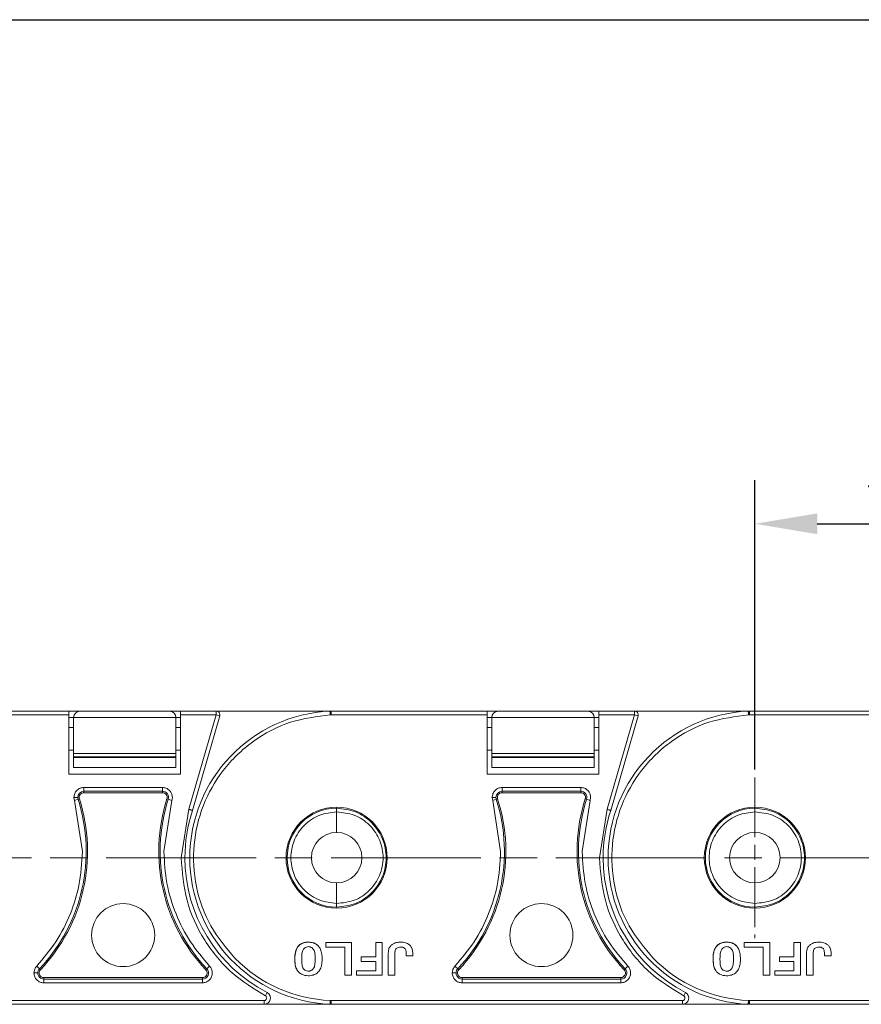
# Model space of a CAD drawing. Header units: millimetres. Extents: x 2978 to 3606, y -417 to 23.
# Tile 15 of 28: x 3407 to 3474, y -225 to -146. Entities that reach past the tile are written whole.
import ezdxf

# ---------------------------------------------------------------- set-up
doc = ezdxf.new("R2010")
doc.units = ezdxf.units.MM
doc.linetypes.add('ACAD_ISO08W100', pattern=[36, 24, -3, 6, -3])
doc.linetypes.add('CENTER', pattern=[0.6, 0.375, -0.075, 0.075, -0.075])
doc.layers.add('中心线', color=1, linetype='CENTER', lineweight=25)
doc.styles.get("Standard").update_dxf_attribs({"font": '仿宋_GB2312.ttf', "width": 0.8})
doc.dimstyles.new('副本 ISO-25.1', dxfattribs={"dimtxt": 6, "dimasz": 5, "dimexe": 3.5, "dimexo": 0.625, "dimgap": 1.5, "dimtad": 1, "dimdsep": 46, "dimtxsty": 'Standard', "dimcen": 2.5, "dimadec": 0, "dimazin": 0, "dimtfac": 1, "dimtmove": 0, "dimatfit": 3, "dimfxl": 0, "dimarcsym": 0})

# ---------------------------------------------------------------- blocks, each defined once
blk = doc.blocks.new('*D205')
at = {"color": 0, "lineweight": -2}
for p, q in [((3306.328, -146.197), (3579.479, -146.197)), ((3575.979, -151.197), (3575.979, -220.021)), ((3532.675, -225.021), (3579.479, -225.021))]:
    blk.add_line(p, q, dxfattribs=at)
at = {"color": 0, "lineweight": 9}
for points in [[(3575.145, -151.197), (3576.812, -151.197), (3575.979, -146.197)], [(3575.145, -220.021), (3576.812, -220.021), (3575.979, -225.021)]]:
    blk.add_solid(points, dxfattribs=at)
at = {"layer": 'Defpoints', "color": 0, "lineweight": 9}
for p in [(3305.703, -146.197), (3532.05, -225.021), (3575.979, -225.021)]:
    blk.add_point(p, dxfattribs=at)
at = {"color": 0, "lineweight": 9, "insert": (3571.479, -185.609), "char_height": 6, "attachment_point": 5, "rotation": 90}
blk.add_mtext('2R+23.5', dxfattribs=at)
blk = doc.blocks.new('*D208')
at = {"color": 0, "lineweight": -2}
for p, q in [((3465.552, -206.293), (3465.552, -183.096)), ((3499.052, -206.293), (3499.052, -183.096)), ((3470.552, -186.596), (3494.052, -186.596))]:
    blk.add_line(p, q, dxfattribs=at)
at = {"color": 0, "lineweight": 9}
for points in [[(3470.552, -185.763), (3470.552, -187.429), (3465.552, -186.596)], [(3494.052, -185.763), (3494.052, -187.429), (3499.052, -186.596)]]:
    blk.add_solid(points, dxfattribs=at)
at = {"layer": 'Defpoints', "color": 0, "lineweight": 9}
for p in [(3499.052, -186.596), (3465.552, -206.918), (3499.052, -206.918)]:
    blk.add_point(p, dxfattribs=at)
at = {"color": 0, "lineweight": 9, "insert": (3482.302, -182.096), "char_height": 6, "attachment_point": 5}
blk.add_mtext('33.5', dxfattribs=at)

msp = doc.modelspace()

# ---------------------------------------------------------------- linework, layer by layer
at = {"color": 7, "linetype": 'Continuous', "lineweight": 15}
for p, q in [((3410.61, -201.609), (3398.106, -201.609)), ((3410.61, -201.912), (3398.108, -201.912)), ((3410.61, -201.912), (3410.61, -201.609)), ((3411.48, -201.627), (3410.61, -201.627)), ((3410.61, -206.661), (3410.61, -201.912)), ((3418.68, -201.627), (3411.48, -201.627)), ((3419.551, -201.627), (3418.68, -201.627)), ((3422.402, -201.609), (3419.551, -201.609)), ((3419.551, -201.609), (3419.551, -201.912)), ((3419.551, -201.912), (3419.551, -206.661)), ((3422.402, -201.912), (3419.551, -201.912)), ((3420.216, -209.482), (3422.402, -201.912)), ((3420.506, -209.571), (3422.693, -201.996)), ((3422.402, -201.912), (3422.402, -201.609)), ((3431.606, -201.609), (3422.402, -201.609)), ((3422.693, -201.996), (3422.402, -201.912)), ((3431.521, -201.613), (3431.606, -201.609)), ((3431.608, -201.912), (3431.534, -201.912)), ((3444.11, -201.609), (3431.606, -201.609)), ((3431.608, -201.912), (3431.608, -201.63)), ((3444.11, -201.912), (3431.608, -201.912)), ((3444.11, -201.912), (3444.11, -201.609)), ((3444.98, -201.627), (3444.11, -201.627)), ((3444.11, -206.661), (3444.11, -201.912)), ((3452.18, -201.627), (3444.98, -201.627)), ((3453.051, -201.627), (3452.18, -201.627)), ((3455.902, -201.609), (3453.051, -201.609)), ((3453.051, -201.609), (3453.051, -201.912)), ((3453.051, -201.912), (3453.051, -206.661)), ((3455.902, -201.912), (3453.051, -201.912)), ((3453.716, -209.482), (3455.902, -201.912)), ((3454.006, -209.571), (3456.193, -201.996)), ((3455.902, -201.912), (3455.902, -201.609)), ((3465.106, -201.609), (3455.902, -201.609)), ((3456.193, -201.996), (3455.902, -201.912)), ((3465.021, -201.613), (3465.106, -201.609)), ((3465.108, -201.912), (3465.034, -201.912)), ((3477.61, -201.609), (3465.106, -201.609)), ((3465.108, -201.912), (3465.108, -201.63)), ((3477.61, -201.912), (3465.108, -201.912)), ((3410.61, -202.127), (3410.98, -202.127)), ((3410.98, -202.127), (3419.18, -202.127)), ((3410.98, -205.015), (3410.98, -202.127)), ((3419.18, -202.127), (3419.18, -205.015)), ((3419.18, -202.127), (3419.551, -202.127)), ((3444.11, -202.127), (3444.48, -202.127)), ((3444.48, -202.127), (3452.68, -202.127)), ((3444.48, -205.015), (3444.48, -202.127)), ((3452.68, -202.127), (3452.68, -205.015)), ((3452.68, -202.127), (3453.051, -202.127)), ((3410.98, -202.922), (3410.61, -202.922)), ((3419.551, -202.922), (3419.18, -202.922)), ((3444.48, -202.922), (3444.11, -202.922)), ((3453.051, -202.922), (3452.68, -202.922)), ((3410.61, -204.741), (3410.98, -204.741)), ((3419.18, -205.015), (3410.98, -205.015)), ((3410.98, -205.015), (3410.98, -205.265)), ((3419.18, -204.741), (3419.551, -204.741)), ((3419.18, -205.015), (3419.18, -205.265)), ((3444.11, -204.741), (3444.48, -204.741)), ((3452.68, -205.015), (3444.48, -205.015)), ((3444.48, -205.015), (3444.48, -205.265)), ((3452.68, -204.741), (3453.051, -204.741)), ((3452.68, -205.015), (3452.68, -205.265)), ((3410.98, -205.265), (3419.18, -205.265)), ((3410.98, -205.328), (3410.98, -205.265)), ((3419.18, -205.328), (3410.98, -205.328)), ((3410.98, -205.328), (3410.98, -206.127)), ((3419.18, -205.265), (3419.18, -205.328)), ((3419.18, -206.127), (3419.18, -205.328)), ((3444.48, -205.265), (3452.68, -205.265)), ((3444.48, -205.328), (3444.48, -205.265)), ((3452.68, -205.328), (3444.48, -205.328)), ((3444.48, -205.328), (3444.48, -206.127)), ((3452.68, -205.265), (3452.68, -205.328)), ((3452.68, -206.127), (3452.68, -205.328)), ((3419.551, -206.661), (3410.61, -206.661)), ((3410.98, -206.127), (3419.18, -206.127)), ((3453.051, -206.661), (3444.11, -206.661)), ((3444.48, -206.127), (3452.68, -206.127)), ((3411.806, -207.735), (3418.104, -207.735)), ((3411.806, -207.735), (3411.806, -208.037)), ((3411.806, -208.037), (3418.104, -208.037)), ((3411.806, -208.037), (3411.806, -208.149)), ((3411.806, -208.149), (3418.104, -208.149)), ((3418.104, -207.735), (3418.104, -208.037)), ((3418.104, -208.149), (3418.104, -208.037)), ((3445.306, -207.735), (3451.604, -207.735)), ((3445.306, -207.735), (3445.306, -208.037)), ((3445.306, -208.037), (3451.604, -208.037)), ((3445.306, -208.037), (3445.306, -208.149)), ((3445.306, -208.149), (3451.604, -208.149)), ((3451.604, -207.735), (3451.604, -208.037)), ((3451.604, -208.149), (3451.604, -208.037)), ((3411.051, -208.77), (3411.013, -208.527)), ((3411.339, -208.677), (3411.051, -208.77)), ((3411.69, -212.856), (3411.051, -208.77)), ((3411.446, -208.643), (3411.339, -208.677)), ((3418.859, -208.77), (3418.219, -212.856)), ((3418.57, -208.677), (3418.464, -208.643)), ((3418.859, -208.77), (3418.57, -208.677)), ((3418.897, -208.527), (3418.859, -208.77)), ((3444.551, -208.77), (3444.513, -208.527)), ((3444.839, -208.677), (3444.551, -208.77)), ((3445.19, -212.856), (3444.551, -208.77)), ((3444.946, -208.643), (3444.839, -208.677)), ((3452.359, -208.77), (3451.719, -212.856)), ((3452.07, -208.677), (3451.964, -208.643)), ((3452.359, -208.77), (3452.07, -208.677)), ((3452.397, -208.527), (3452.359, -208.77)), ((3419.598, -213.359), (3420.216, -209.482)), ((3432.052, -209.392), (3432.021, -209.392)), ((3432.052, -211.338), (3432.052, -209.695)), ((3453.098, -213.359), (3453.716, -209.482)), ((3465.552, -209.392), (3465.521, -209.392)), ((3465.552, -211.338), (3465.552, -209.695)), ((3432.052, -217.022), (3432.052, -215.379)), ((3465.552, -217.022), (3465.552, -215.379)), ((3432.021, -217.325), (3432.052, -217.326)), ((3465.521, -217.325), (3465.552, -217.326)), ((3431.199, -220.158), (3431.199, -220.519)), ((3433.254, -220.158), (3431.199, -220.158)), ((3433.254, -222.785), (3433.254, -220.158)), ((3435.712, -220.158), (3435.18, -220.158)), ((3435.18, -220.158), (3435.18, -221.306)), ((3435.712, -222.785), (3435.712, -220.158)), ((3464.699, -220.158), (3464.699, -220.519)), ((3466.754, -220.158), (3464.699, -220.158)), ((3466.754, -222.785), (3466.754, -220.158)), ((3469.212, -220.158), (3468.68, -220.158)), ((3468.68, -220.158), (3468.68, -221.306)), ((3469.212, -222.785), (3469.212, -220.158)), ((3431.199, -220.519), (3432.722, -220.519)), ((3432.722, -220.519), (3432.722, -222.785)), ((3464.699, -220.519), (3466.222, -220.519)), ((3466.222, -220.519), (3466.222, -222.785)), ((3434.014, -221.667), (3434.014, -221.306)), ((3435.18, -221.306), (3434.014, -221.306)), ((3435.18, -221.667), (3434.014, -221.667)), ((3435.18, -222.424), (3435.18, -221.667)), ((3437.619, -221.22), (3438.151, -221.22)), ((3467.514, -221.667), (3467.514, -221.306)), ((3468.68, -221.306), (3467.514, -221.306)), ((3468.68, -221.667), (3467.514, -221.667)), ((3468.68, -222.424), (3468.68, -221.667)), ((3471.119, -221.22), (3471.651, -221.22)), ((3408.031, -222.05), (3408.25, -222.258)), ((3408.25, -222.258), (3408.332, -222.335)), ((3421.578, -222.335), (3421.659, -222.258)), ((3421.879, -222.05), (3421.659, -222.258)), ((3433.638, -222.785), (3433.638, -222.424)), ((3433.638, -222.424), (3435.18, -222.424)), ((3441.531, -222.05), (3441.75, -222.258)), ((3441.75, -222.258), (3441.832, -222.335)), ((3455.078, -222.335), (3455.159, -222.258)), ((3455.379, -222.05), (3455.159, -222.258)), ((3467.138, -222.785), (3467.138, -222.424)), ((3467.138, -222.424), (3468.68, -222.424)), ((3408.606, -222.973), (3408.606, -223.085)), ((3421.303, -222.973), (3408.606, -222.973)), ((3408.606, -223.388), (3408.606, -223.085)), ((3421.303, -223.085), (3408.606, -223.085)), ((3421.303, -223.085), (3421.303, -222.973)), ((3421.303, -223.388), (3421.303, -223.085)), ((3432.722, -222.785), (3433.254, -222.785)), ((3433.638, -222.785), (3435.712, -222.785)), ((3436.189, -222.785), (3436.721, -222.785)), ((3442.106, -222.973), (3442.106, -223.085)), ((3454.803, -222.973), (3442.106, -222.973)), ((3442.106, -223.388), (3442.106, -223.085)), ((3454.803, -223.085), (3442.106, -223.085)), ((3454.803, -223.085), (3454.803, -222.973)), ((3454.803, -223.388), (3454.803, -223.085)), ((3466.222, -222.785), (3466.754, -222.785)), ((3467.138, -222.785), (3469.212, -222.785)), ((3469.689, -222.785), (3470.221, -222.785)), ((3421.303, -223.388), (3408.606, -223.388)), ((3454.803, -223.388), (3442.106, -223.388)), ((3426.255, -224.805), (3398.108, -224.805)), ((3426.255, -225.109), (3426.255, -224.805)), ((3426.485, -224.16), (3426.347, -224.43)), ((3431.608, -224.805), (3431.534, -224.805)), ((3431.608, -224.805), (3431.608, -225.087)), ((3459.755, -224.805), (3431.608, -224.805)), ((3459.755, -225.109), (3459.755, -224.805)), ((3459.985, -224.16), (3459.847, -224.43)), ((3465.108, -224.805), (3465.034, -224.805)), ((3465.108, -224.805), (3465.108, -225.087)), ((3493.255, -224.805), (3465.108, -224.805)), ((3398.114, -225.109), (3426.255, -225.109)), ((3426.255, -225.109), (3431.614, -225.109)), ((3431.597, -225.108), (3431.521, -225.105)), ((3431.608, -225.087), (3431.614, -225.109)), ((3431.614, -225.109), (3459.755, -225.109)), ((3459.755, -225.109), (3465.114, -225.109)), ((3465.097, -225.108), (3465.021, -225.105)), ((3465.108, -225.087), (3465.114, -225.109)), ((3465.114, -225.109), (3493.255, -225.109))]:
    msp.add_line(p, q, dxfattribs=at)
for centre, radius in [((3432.052, -213.359), 4.05), ((3465.552, -213.359), 4.05), ((3414.955, -219.564), 2.526), ((3448.455, -219.564), 2.526)]:
    msp.add_circle(centre, radius, dxfattribs=at)
for centre, radius, start, end in [((3411.48, -202.127), 0.5, 90, 180), ((3418.68, -202.127), 0.5, 0, 90), ((3432.052, -213.359), 11.758, 92.59128, 267.40872), ((3422.402, -201.912), 0.303, 343.89727, 90), ((3444.98, -202.127), 0.5, 90, 180), ((3452.18, -202.127), 0.5, 0, 90), ((3465.552, -213.359), 11.758, 92.59128, 267.40872), ((3455.902, -201.912), 0.303, 343.89727, 90), ((3411.806, -208.527), 0.49, 90, 179.99999), ((3411.806, -208.527), 0.378, 90, 197.78298), ((3418.104, -208.527), 0.49, 342.21702, 90), ((3418.104, -208.527), 0.378, 342.21702, 90), ((3445.306, -208.527), 0.49, 90, 179.99999), ((3445.306, -208.527), 0.378, 90, 197.78298), ((3451.604, -208.527), 0.49, 342.21702, 90), ((3451.604, -208.527), 0.378, 342.21702, 90), ((3398.311, -212.856), 13.682, 316.59098, 17.78298), ((3398.311, -212.856), 13.794, 316.59098, 17.78298), ((3411.806, -208.527), 0.49, 179.99999, 197.78298), ((3431.599, -212.856), 13.794, 162.21702, 223.40902), ((3431.599, -212.856), 13.682, 162.21702, 223.40902), ((3431.811, -212.856), 13.682, 316.59098, 17.78298), ((3431.811, -212.856), 13.794, 316.59098, 17.78298), ((3445.306, -208.527), 0.49, 179.99999, 197.78298), ((3465.099, -212.856), 13.794, 162.21702, 223.40902), ((3465.099, -212.856), 13.682, 162.21702, 223.40902), ((3432.052, -213.359), 12.152, 161.83764, 180), ((3432.052, -213.359), 3.967, 90.45642, 269.54358), ((3465.552, -213.359), 12.152, 161.83764, 180), ((3465.552, -213.359), 3.967, 90.45642, 269.54358), ((3432.052, -213.359), 2.021, 90, 270), ((3432.052, -213.359), 2.021, 270, 90), ((3465.552, -213.359), 2.021, 90, 270), ((3465.552, -213.359), 2.021, 270, 90), ((3432.052, -213.359), 12.152, 180, 242.73396), ((3465.552, -213.359), 12.152, 180, 242.73396), ((3432.052, -213.359), 11.458, 224.65735, 267.40885), ((3465.552, -213.359), 11.458, 224.65735, 267.40885), ((3408.606, -222.595), 0.49, 136.59098, 179.99995), ((3408.606, -222.595), 0.378, 136.59098, 270), ((3421.303, -222.595), 0.49, 270, 43.40902), ((3421.303, -222.595), 0.378, 270, 43.40902), ((3442.106, -222.595), 0.49, 136.59098, 179.99995), ((3442.106, -222.595), 0.378, 136.59098, 270), ((3454.803, -222.595), 0.49, 270, 43.40902), ((3454.803, -222.595), 0.378, 270, 43.40902), ((3408.606, -222.595), 0.49, 179.99995, 270), ((3442.106, -222.595), 0.49, 179.99995, 270), ((3426.255, -224.606), 0.502, 270, 62.73396), ((3426.255, -224.606), 0.199, 270, 62.73396), ((3459.755, -224.606), 0.502, 270, 62.73396), ((3459.755, -224.606), 0.199, 270, 62.73396), ((3431.57, -225.082), 0.039, 318.95346, 351.9603), ((3465.07, -225.082), 0.039, 318.95346, 351.9603)]:
    msp.add_arc(centre, radius, start, end, dxfattribs=at)
for points, knots in [([(3431.534, -201.912), (3430.462, -202.049), (3428.272, -202.329), (3425.284, -203.919), (3422.867, -206.241), (3421.241, -209.127), (3420.476, -212.35), (3420.675, -215.696), (3421.79, -218.892), (3423.208, -220.584), (3423.902, -221.412)], [0, 0, 0, 0, 0.1223695, 0.25, 0.3776305, 0.5, 0.6223695, 0.75, 0.8776305, 1, 1, 1, 1]), ([(3431.608, -201.63), (3431.606, -201.641), (3431.601, -201.659), (3431.588, -201.708), (3431.572, -201.766), (3431.553, -201.84), (3431.54, -201.889), (3431.534, -201.912)], [0, 0, 0, 0, 0.200957, 0.349358, 0.590717, 0.801155, 1, 1, 1, 1]), ([(3431.606, -201.609), (3431.605, -201.61), (3431.602, -201.611), (3431.606, -201.623), (3431.608, -201.63)], [0, 0, 0, 0, 0.417545, 1, 1, 1, 1]), ([(3465.034, -201.912), (3463.962, -202.049), (3461.772, -202.329), (3458.784, -203.919), (3456.367, -206.241), (3454.741, -209.127), (3453.976, -212.35), (3454.175, -215.696), (3455.29, -218.892), (3456.708, -220.584), (3457.402, -221.412)], [0, 0, 0, 0, 0.122369, 0.25, 0.377631, 0.5, 0.622369, 0.75, 0.877631, 1, 1, 1, 1]), ([(3465.108, -201.63), (3465.106, -201.641), (3465.101, -201.659), (3465.088, -201.708), (3465.072, -201.766), (3465.053, -201.84), (3465.04, -201.889), (3465.034, -201.912)], [0, 0, 0, 0, 0.200957, 0.349358, 0.590717, 0.801155, 1, 1, 1, 1]), ([(3465.106, -201.609), (3465.105, -201.61), (3465.102, -201.611), (3465.106, -201.623), (3465.108, -201.63)], [0, 0, 0, 0, 0.417545, 1, 1, 1, 1]), ([(3411.013, -208.527), (3411.025, -208.423), (3411.049, -208.215), (3411.232, -207.953), (3411.495, -207.77), (3411.702, -207.746), (3411.806, -207.735)], [0, 0, 0, 0, 0.250177, 0.500521, 0.750628, 1, 1, 1, 1]), ([(3418.104, -207.735), (3418.207, -207.746), (3418.409, -207.77), (3418.634, -207.922), (3418.773, -208.09), (3418.872, -208.281), (3418.887, -208.435), (3418.897, -208.527)], [0, 0, 0, 0, 0.249471, 0.485923, 0.631324, 0.776361, 1, 1, 1, 1]), ([(3444.513, -208.527), (3444.525, -208.423), (3444.549, -208.215), (3444.732, -207.953), (3444.995, -207.77), (3445.202, -207.746), (3445.306, -207.735)], [0, 0, 0, 0, 0.250177, 0.500521, 0.750628, 1, 1, 1, 1]), ([(3451.604, -207.735), (3451.707, -207.746), (3451.909, -207.77), (3452.134, -207.922), (3452.273, -208.09), (3452.372, -208.281), (3452.387, -208.435), (3452.397, -208.527)], [0, 0, 0, 0, 0.249471, 0.485923, 0.631324, 0.776361, 1, 1, 1, 1]), ([(3411.013, -208.527), (3411.055, -208.527), (3411.141, -208.527), (3411.241, -208.527), (3411.301, -208.527), (3411.311, -208.527), (3411.316, -208.527)], [0, 0, 0, 0, 0.270897, 0.562244, 0.789076, 1, 1, 1, 1]), ([(3444.513, -208.527), (3444.555, -208.527), (3444.641, -208.527), (3444.741, -208.527), (3444.801, -208.527), (3444.811, -208.527), (3444.816, -208.527)], [0, 0, 0, 0, 0.270897, 0.562244, 0.789076, 1, 1, 1, 1]), ([(3420.506, -209.571), (3420.503, -209.57), (3420.498, -209.568), (3420.455, -209.555), (3420.402, -209.539), (3420.349, -209.522), (3420.286, -209.503), (3420.24, -209.489), (3420.216, -209.482)], [0, 0, 0, 0, 0.197231, 0.429158, 0.558746, 0.697086, 0.844173, 1, 1, 1, 1]), ([(3432.052, -217.022), (3431.59, -216.973), (3430.879, -216.897), (3430.025, -216.438), (3429.439, -215.964), (3428.965, -215.377), (3428.524, -214.525), (3428.301, -213.359), (3428.524, -212.192), (3428.965, -211.34), (3429.439, -210.753), (3430.025, -210.279), (3430.879, -209.82), (3431.59, -209.745), (3432.052, -209.695)], [0, 0, 0, 0, 0.120094, 0.184653, 0.250509, 0.316292, 0.380636, 0.5, 0.619364, 0.683708, 0.749491, 0.815347, 0.879906, 1, 1, 1, 1]), ([(3432.052, -209.695), (3432.052, -209.663), (3432.05, -209.608), (3432.046, -209.536), (3432.043, -209.484), (3432.038, -209.441), (3432.032, -209.41), (3432.026, -209.394), (3432.022, -209.393), (3432.021, -209.392)], [0, 0, 0, 0, 0.204049, 0.340626, 0.499474, 0.615725, 0.75984, 0.920238, 1, 1, 1, 1]), ([(3432.052, -209.392), (3432.567, -209.45), (3433.598, -209.567), (3434.71, -210.335), (3435.38, -211.15), (3435.867, -212.076), (3436.119, -213.36), (3435.867, -214.644), (3435.379, -215.569), (3434.708, -216.384), (3433.596, -217.151), (3432.567, -217.268), (3432.052, -217.326)], [0, 0, 0, 0, 0.1248954, 0.2497679, 0.3152645, 0.3788719, 0.5000873, 0.6212912, 0.6849015, 0.7504066, 0.8752795, 1, 1, 1, 1]), ([(3432.052, -209.695), (3432.534, -209.743), (3433.499, -209.838), (3434.558, -210.556), (3435.187, -211.323), (3435.636, -212.184), (3435.821, -213.141), (3435.724, -214.094), (3435.438, -215.019), (3434.743, -216.038), (3433.506, -216.878), (3432.533, -216.975), (3432.052, -217.022)], [0, 0, 0, 0, 0.125188, 0.250856, 0.319613, 0.380838, 0.50002, 0.563142, 0.625674, 0.747351, 0.875025, 1, 1, 1, 1]), ([(3454.006, -209.571), (3454.003, -209.57), (3453.998, -209.568), (3453.955, -209.555), (3453.902, -209.539), (3453.849, -209.522), (3453.786, -209.503), (3453.74, -209.489), (3453.716, -209.482)], [0, 0, 0, 0, 0.197231, 0.429158, 0.558746, 0.697086, 0.844173, 1, 1, 1, 1]), ([(3465.552, -217.022), (3465.09, -216.973), (3464.379, -216.897), (3463.525, -216.438), (3462.939, -215.964), (3462.465, -215.377), (3462.024, -214.525), (3461.801, -213.359), (3462.024, -212.192), (3462.465, -211.34), (3462.939, -210.753), (3463.525, -210.279), (3464.379, -209.82), (3465.09, -209.745), (3465.552, -209.695)], [0, 0, 0, 0, 0.1200938, 0.1846527, 0.2505093, 0.3162915, 0.3806362, 0.5, 0.6193638, 0.6837085, 0.7494907, 0.8153473, 0.8799062, 1, 1, 1, 1]), ([(3465.552, -209.695), (3465.552, -209.663), (3465.55, -209.608), (3465.546, -209.536), (3465.543, -209.484), (3465.538, -209.441), (3465.532, -209.41), (3465.526, -209.394), (3465.522, -209.393), (3465.521, -209.392)], [0, 0, 0, 0, 0.204049, 0.340626, 0.499474, 0.615725, 0.75984, 0.920238, 1, 1, 1, 1]), ([(3465.552, -209.392), (3466.067, -209.45), (3467.098, -209.567), (3468.21, -210.335), (3468.88, -211.15), (3469.367, -212.076), (3469.619, -213.36), (3469.367, -214.644), (3468.879, -215.569), (3468.208, -216.384), (3467.096, -217.151), (3466.067, -217.268), (3465.552, -217.326)], [0, 0, 0, 0, 0.1248954, 0.2497679, 0.3152645, 0.3788719, 0.5000873, 0.6212912, 0.6849015, 0.7504066, 0.8752795, 1, 1, 1, 1]), ([(3465.552, -209.695), (3466.034, -209.743), (3466.999, -209.838), (3468.058, -210.556), (3468.687, -211.323), (3469.136, -212.184), (3469.321, -213.141), (3469.224, -214.094), (3468.938, -215.019), (3468.243, -216.038), (3467.006, -216.878), (3466.033, -216.975), (3465.552, -217.022)], [0, 0, 0, 0, 0.125188, 0.250856, 0.319613, 0.380838, 0.50002, 0.563142, 0.625674, 0.747351, 0.875025, 1, 1, 1, 1]), ([(3408.031, -222.05), (3408.566, -221.42), (3409.655, -220.14), (3410.763, -217.925), (3411.536, -215.477), (3411.636, -213.775), (3411.69, -212.856)], [0, 0, 0, 0, 0.244254, 0.496621, 0.728157, 1, 1, 1, 1]), ([(3418.219, -212.856), (3418.266, -213.71), (3418.361, -215.421), (3419.12, -217.874), (3420.259, -220.144), (3421.342, -221.418), (3421.879, -222.05)], [0, 0, 0, 0, 0.252852, 0.506156, 0.754853, 1, 1, 1, 1]), ([(3441.531, -222.05), (3442.066, -221.42), (3443.155, -220.14), (3444.263, -217.925), (3445.036, -215.477), (3445.136, -213.775), (3445.19, -212.856)], [0, 0, 0, 0, 0.244254, 0.496621, 0.728157, 1, 1, 1, 1]), ([(3451.719, -212.856), (3451.766, -213.71), (3451.861, -215.421), (3452.62, -217.874), (3453.759, -220.144), (3454.842, -221.418), (3455.379, -222.05)], [0, 0, 0, 0, 0.252852, 0.506156, 0.754853, 1, 1, 1, 1]), ([(3426.347, -224.43), (3425.422, -223.862), (3423.523, -222.694), (3421.362, -220.022), (3419.877, -216.838), (3419.69, -214.513), (3419.598, -213.359)], [0, 0, 0, 0, 0.237855, 0.488911, 0.746343, 1, 1, 1, 1]), ([(3419.598, -213.359), (3419.641, -213.359), (3419.73, -213.359), (3419.832, -213.359), (3419.891, -213.359), (3419.898, -213.359), (3419.901, -213.359)], [0, 0, 0, 0, 0.270259, 0.562427, 0.789735, 1, 1, 1, 1]), ([(3459.847, -224.43), (3458.922, -223.862), (3457.023, -222.694), (3454.862, -220.022), (3453.377, -216.838), (3453.19, -214.513), (3453.098, -213.359)], [0, 0, 0, 0, 0.237855, 0.488911, 0.746343, 1, 1, 1, 1]), ([(3453.098, -213.359), (3453.141, -213.359), (3453.23, -213.359), (3453.332, -213.359), (3453.391, -213.359), (3453.398, -213.359), (3453.401, -213.359)], [0, 0, 0, 0, 0.270259, 0.562427, 0.789735, 1, 1, 1, 1]), ([(3432.021, -217.325), (3432.022, -217.324), (3432.026, -217.322), (3432.033, -217.298), (3432.04, -217.258), (3432.046, -217.202), (3432.051, -217.125), (3432.052, -217.057), (3432.052, -217.022)], [0, 0, 0, 0, 0.117799, 0.292406, 0.452272, 0.572429, 0.783057, 1, 1, 1, 1]), ([(3465.521, -217.325), (3465.522, -217.324), (3465.526, -217.322), (3465.533, -217.298), (3465.54, -217.258), (3465.546, -217.202), (3465.551, -217.125), (3465.552, -217.057), (3465.552, -217.022)], [0, 0, 0, 0, 0.117799, 0.292406, 0.452272, 0.572429, 0.783057, 1, 1, 1, 1]), ([(3428.989, -222.503), (3428.935, -222.429), (3428.793, -222.234), (3428.68, -221.667), (3428.686, -221.071), (3428.883, -220.554), (3429.104, -220.314), (3429.415, -220.157), (3429.793, -220.111), (3430.178, -220.16), (3430.449, -220.301), (3430.561, -220.412), (3430.596, -220.447)], [0, 0, 0, 0, 0.068925, 0.181835, 0.429589, 0.512717, 0.596699, 0.671038, 0.773392, 0.880953, 0.962175, 1, 1, 1, 1]), ([(3430.596, -220.447), (3430.519, -220.378), (3430.366, -220.239), (3430.011, -220.125), (3429.631, -220.115), (3429.252, -220.219), (3428.983, -220.422), (3428.828, -220.68), (3428.751, -220.933), (3428.707, -221.221), (3428.697, -221.562), (3428.73, -221.942), (3428.817, -222.273), (3428.94, -222.439), (3428.989, -222.503)], [0, 0, 0, 0, 0.077726, 0.155352, 0.276594, 0.36227, 0.448522, 0.525591, 0.586453, 0.64883, 0.745829, 0.844558, 0.939133, 1, 1, 1, 1]), ([(3438.151, -221.22), (3438.153, -221.119), (3438.157, -220.916), (3438.108, -220.639), (3437.978, -220.419), (3437.772, -220.256), (3437.448, -220.129), (3437.051, -220.114), (3436.69, -220.194), (3436.443, -220.342), (3436.28, -220.542), (3436.205, -220.775), (3436.186, -221.016), (3436.191, -221.315), (3436.188, -221.905), (3436.189, -222.42), (3436.189, -222.785)], [0, 0, 0, 0, 0.060966, 0.122555, 0.166943, 0.211374, 0.27887, 0.373201, 0.446631, 0.499185, 0.54401, 0.599254, 0.643956, 0.689261, 0.779896, 1, 1, 1, 1]), ([(3462.489, -222.503), (3462.435, -222.429), (3462.293, -222.234), (3462.18, -221.667), (3462.186, -221.071), (3462.383, -220.554), (3462.604, -220.314), (3462.915, -220.157), (3463.293, -220.111), (3463.678, -220.16), (3463.949, -220.301), (3464.061, -220.412), (3464.096, -220.447)], [0, 0, 0, 0, 0.068925, 0.181835, 0.429589, 0.512717, 0.596699, 0.671038, 0.773392, 0.880953, 0.962175, 1, 1, 1, 1]), ([(3464.096, -220.447), (3464.019, -220.378), (3463.866, -220.239), (3463.511, -220.125), (3463.131, -220.115), (3462.752, -220.219), (3462.483, -220.422), (3462.328, -220.68), (3462.251, -220.933), (3462.207, -221.221), (3462.197, -221.562), (3462.23, -221.942), (3462.317, -222.273), (3462.44, -222.439), (3462.489, -222.503)], [0, 0, 0, 0, 0.077726, 0.155352, 0.276594, 0.36227, 0.448522, 0.525591, 0.586453, 0.64883, 0.745829, 0.844558, 0.939133, 1, 1, 1, 1]), ([(3471.651, -221.22), (3471.653, -221.119), (3471.657, -220.916), (3471.608, -220.639), (3471.478, -220.419), (3471.272, -220.256), (3470.948, -220.129), (3470.551, -220.114), (3470.19, -220.194), (3469.943, -220.342), (3469.78, -220.542), (3469.705, -220.775), (3469.686, -221.016), (3469.691, -221.315), (3469.688, -221.905), (3469.689, -222.42), (3469.689, -222.785)], [0, 0, 0, 0, 0.060966, 0.122555, 0.166943, 0.211374, 0.27887, 0.373201, 0.446631, 0.499185, 0.54401, 0.599254, 0.643956, 0.689261, 0.779896, 1, 1, 1, 1]), ([(3428.989, -222.503), (3429.065, -222.572), (3429.218, -222.709), (3429.575, -222.82), (3429.961, -222.827), (3430.348, -222.716), (3430.624, -222.507), (3430.777, -222.24), (3430.851, -221.98), (3430.889, -221.692), (3430.896, -221.358), (3430.858, -220.987), (3430.765, -220.667), (3430.643, -220.507), (3430.596, -220.447)], [0, 0, 0, 0, 0.077118, 0.154064, 0.277592, 0.365915, 0.454804, 0.533143, 0.595307, 0.659002, 0.75277, 0.848192, 0.942337, 1, 1, 1, 1]), ([(3429.412, -220.677), (3429.389, -220.712), (3429.301, -220.849), (3429.249, -221.258), (3429.248, -221.724), (3429.31, -222.142), (3429.45, -222.325), (3429.586, -222.421), (3429.748, -222.462), (3429.915, -222.447), (3430.062, -222.382), (3430.138, -222.308), (3430.173, -222.274)], [0, 0, 0, 0, 0.049968, 0.193018, 0.475404, 0.617015, 0.680621, 0.743737, 0.81298, 0.874323, 0.941059, 1, 1, 1, 1]), ([(3430.173, -222.274), (3430.196, -222.241), (3430.28, -222.123), (3430.346, -221.73), (3430.348, -221.271), (3430.288, -220.844), (3430.156, -220.644), (3430.022, -220.54), (3429.866, -220.486), (3429.705, -220.487), (3429.54, -220.546), (3429.457, -220.631), (3429.412, -220.677)], [0, 0, 0, 0, 0.047136, 0.170596, 0.457333, 0.600622, 0.668644, 0.736207, 0.798456, 0.860666, 0.924302, 1, 1, 1, 1]), ([(3436.721, -222.785), (3436.721, -222.684), (3436.72, -222.179), (3436.732, -221.562), (3436.713, -220.994), (3436.742, -220.793), (3436.788, -220.677), (3436.872, -220.593), (3437.005, -220.531), (3437.172, -220.513), (3437.353, -220.529), (3437.446, -220.589), (3437.492, -220.619)], [0, 0, 0, 0, 0.10516, 0.525798, 0.642954, 0.69438, 0.736747, 0.770674, 0.814759, 0.886948, 0.943322, 1, 1, 1, 1]), ([(3437.492, -220.619), (3437.511, -220.637), (3437.557, -220.681), (3437.609, -220.801), (3437.623, -220.988), (3437.62, -221.136), (3437.619, -221.22)], [0, 0, 0, 0, 0.120772, 0.299416, 0.603738, 1, 1, 1, 1]), ([(3462.489, -222.503), (3462.565, -222.572), (3462.718, -222.709), (3463.075, -222.82), (3463.461, -222.827), (3463.848, -222.716), (3464.124, -222.507), (3464.277, -222.24), (3464.351, -221.98), (3464.389, -221.692), (3464.396, -221.358), (3464.358, -220.987), (3464.265, -220.667), (3464.143, -220.507), (3464.096, -220.447)], [0, 0, 0, 0, 0.077118, 0.154064, 0.277592, 0.365915, 0.454804, 0.533143, 0.595307, 0.659002, 0.75277, 0.848192, 0.942337, 1, 1, 1, 1]), ([(3462.912, -220.677), (3462.889, -220.712), (3462.801, -220.849), (3462.749, -221.258), (3462.748, -221.724), (3462.81, -222.142), (3462.95, -222.325), (3463.086, -222.421), (3463.248, -222.462), (3463.415, -222.447), (3463.562, -222.382), (3463.638, -222.308), (3463.673, -222.274)], [0, 0, 0, 0, 0.049968, 0.193018, 0.475404, 0.617015, 0.680621, 0.743737, 0.81298, 0.874323, 0.941059, 1, 1, 1, 1]), ([(3463.673, -222.274), (3463.696, -222.241), (3463.78, -222.123), (3463.846, -221.73), (3463.848, -221.271), (3463.788, -220.844), (3463.656, -220.644), (3463.522, -220.54), (3463.366, -220.486), (3463.205, -220.487), (3463.04, -220.546), (3462.957, -220.631), (3462.912, -220.677)], [0, 0, 0, 0, 0.047136, 0.170596, 0.457333, 0.600622, 0.668644, 0.736207, 0.798456, 0.860666, 0.924302, 1, 1, 1, 1]), ([(3470.221, -222.785), (3470.221, -222.684), (3470.22, -222.179), (3470.232, -221.562), (3470.213, -220.994), (3470.242, -220.793), (3470.288, -220.677), (3470.372, -220.593), (3470.505, -220.531), (3470.672, -220.513), (3470.853, -220.529), (3470.946, -220.589), (3470.992, -220.619)], [0, 0, 0, 0, 0.10516, 0.525798, 0.642954, 0.69438, 0.736747, 0.770674, 0.814759, 0.886948, 0.943322, 1, 1, 1, 1]), ([(3470.992, -220.619), (3471.011, -220.637), (3471.057, -220.681), (3471.109, -220.801), (3471.123, -220.988), (3471.12, -221.136), (3471.119, -221.22)], [0, 0, 0, 0, 0.120772, 0.299416, 0.603738, 1, 1, 1, 1]), ([(3407.813, -222.595), (3407.823, -222.493), (3407.843, -222.29), (3407.968, -222.13), (3408.031, -222.05)], [0, 0, 0, 0, 0.502524, 1, 1, 1, 1]), ([(3441.313, -222.595), (3441.323, -222.493), (3441.343, -222.29), (3441.468, -222.13), (3441.531, -222.05)], [0, 0, 0, 0, 0.502524, 1, 1, 1, 1]), ([(3408.606, -223.388), (3408.503, -223.376), (3408.295, -223.353), (3408.03, -223.169), (3407.885, -222.948), (3407.821, -222.75), (3407.816, -222.646), (3407.813, -222.595)], [0, 0, 0, 0, 0.249007, 0.500519, 0.750159, 0.87592, 1, 1, 1, 1]), ([(3407.813, -222.595), (3407.855, -222.595), (3407.941, -222.595), (3408.041, -222.595), (3408.102, -222.595), (3408.112, -222.595), (3408.116, -222.595)], [0, 0, 0, 0, 0.270872, 0.562222, 0.789066, 1, 1, 1, 1]), ([(3422.096, -222.595), (3422.085, -222.695), (3422.069, -222.848), (3421.97, -223.033), (3421.868, -223.159), (3421.742, -223.262), (3421.557, -223.361), (3421.403, -223.377), (3421.303, -223.388)], [0, 0, 0, 0, 0.239443, 0.369505, 0.5, 0.630063, 0.760557, 1, 1, 1, 1]), ([(3442.106, -223.388), (3442.003, -223.376), (3441.795, -223.353), (3441.53, -223.169), (3441.385, -222.948), (3441.321, -222.75), (3441.316, -222.646), (3441.313, -222.595)], [0, 0, 0, 0, 0.249007, 0.500519, 0.750159, 0.87592, 1, 1, 1, 1]), ([(3441.313, -222.595), (3441.355, -222.595), (3441.441, -222.595), (3441.541, -222.595), (3441.602, -222.595), (3441.612, -222.595), (3441.616, -222.595)], [0, 0, 0, 0, 0.270872, 0.562222, 0.789066, 1, 1, 1, 1]), ([(3455.596, -222.595), (3455.585, -222.695), (3455.569, -222.848), (3455.47, -223.033), (3455.368, -223.159), (3455.242, -223.262), (3455.057, -223.361), (3454.903, -223.377), (3454.803, -223.388)], [0, 0, 0, 0, 0.239443, 0.369505, 0.5, 0.630063, 0.760557, 1, 1, 1, 1]), ([(3431.534, -224.805), (3431.533, -224.843), (3431.53, -224.901), (3431.527, -224.971), (3431.525, -225.019), (3431.523, -225.057), (3431.521, -225.095), (3431.521, -225.101), (3431.521, -225.105)], [0, 0, 0, 0, 0.2394117, 0.368304, 0.4999408, 0.6315863, 0.7605035, 1, 1, 1, 1]), ([(3431.534, -224.805), (3431.542, -224.834), (3431.556, -224.894), (3431.579, -224.975), (3431.598, -225.045), (3431.605, -225.073), (3431.608, -225.087)], [0, 0, 0, 0, 0.244694, 0.499967, 0.74569, 1, 1, 1, 1]), ([(3465.034, -224.805), (3465.033, -224.843), (3465.03, -224.901), (3465.027, -224.971), (3465.025, -225.019), (3465.023, -225.057), (3465.021, -225.095), (3465.021, -225.101), (3465.021, -225.105)], [0, 0, 0, 0, 0.2394117, 0.368304, 0.4999408, 0.6315863, 0.7605035, 1, 1, 1, 1]), ([(3465.034, -224.805), (3465.042, -224.834), (3465.056, -224.894), (3465.079, -224.975), (3465.098, -225.045), (3465.105, -225.073), (3465.108, -225.087)], [0, 0, 0, 0, 0.244694, 0.499967, 0.74569, 1, 1, 1, 1])]:
    msp.add_open_spline(points, degree=3, knots=knots, dxfattribs=at)
for points in [[(3431.534, -201.912), (3431.532, -201.873), (3431.529, -201.794), (3431.524, -201.695), (3431.521, -201.626), (3431.521, -201.617), (3431.521, -201.613)], [(3465.034, -201.912), (3465.032, -201.873), (3465.029, -201.794), (3465.024, -201.695), (3465.021, -201.626), (3465.021, -201.617), (3465.021, -201.613)], [(3421.879, -222.05), (3421.941, -222.13), (3422.066, -222.291), (3422.086, -222.494), (3422.096, -222.595)], [(3455.379, -222.05), (3455.441, -222.13), (3455.566, -222.291), (3455.586, -222.494), (3455.596, -222.595)]]:
    msp.add_open_spline(points, degree=3, dxfattribs=at)
at = {"layer": '中心线', "linetype": 'ACAD_ISO08W100', "lineweight": 13, "ltscale": 0.2}
msp.add_line((3465.552, -206.918), (3465.552, -219.8), dxfattribs=at)
at = {"layer": '中心线', "linetype": 'ACAD_ISO08W100', "lineweight": 13, "ltscale": 0.5}
msp.add_line((3179.606, -213.359), (3541.312, -213.359), dxfattribs=at)

# ---------------------------------------------------------------- dimensions: what is measured, and where the dimension line sits
at = {"color": 5, "lineweight": 9}
dim = msp.add_linear_dim(base=(3575.979, -225.021), p1=(3305.703, -146.197), p2=(3532.05, -225.021), angle=90, text='2R+23.5', dimstyle='副本 ISO-25.1', dxfattribs=at)
dim.commit()
dim.dimension.update_dxf_attribs({"geometry": '*D205', "text_midpoint": (3571.479, -185.609)})
dim = msp.add_linear_dim(base=(3499.052, -186.596), p1=(3465.552, -206.918), p2=(3499.052, -206.918), dimstyle='副本 ISO-25.1', dxfattribs=at)
dim.commit()
dim.dimension.update_dxf_attribs({"geometry": '*D208', "text_midpoint": (3482.302, -182.096)})

doc.saveas('drawing.dxf')
